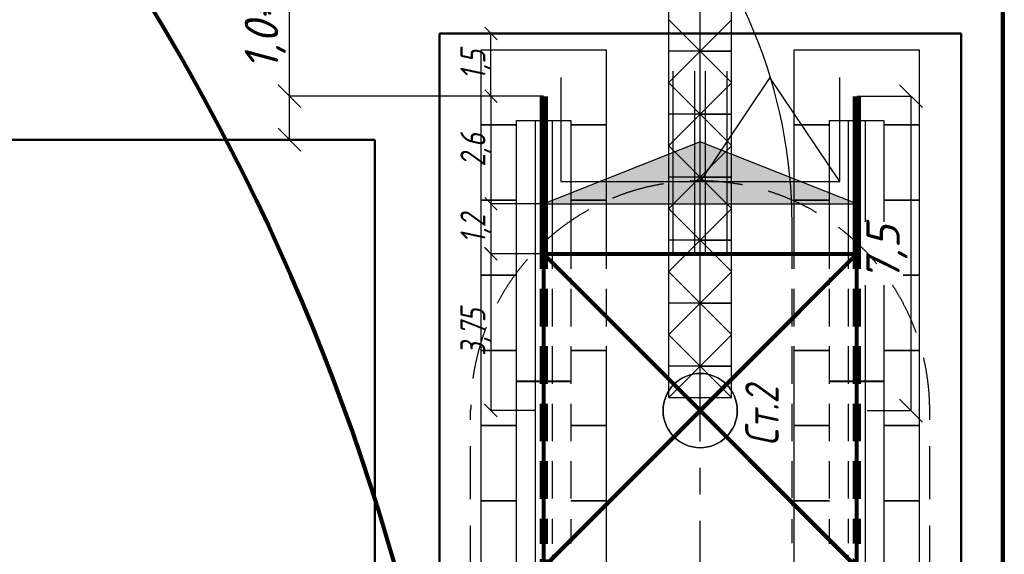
# Model space of a CAD drawing. Header units: millimetres. Extents: x 2204655785 to 2205143108, y 485765510 to 486291538.
# Tile 120 of 156: x 2205027750 to 2205051343, y 486223664 to 486236469. Entities that reach past the tile are written whole.
import ezdxf
from ezdxf.enums import TextEntityAlignment as Align
from ezdxf.lldxf.tags import DXFTag

# ---------------------------------------------------------------- set-up
doc = ezdxf.new("R2010")
doc.units = ezdxf.units.MM
doc.linetypes.add('НЕВИДИМАЯX2', pattern=[19.05, 12.7, -6.35])
doc.linetypes.add('осевая', pattern=[50.8, 31.75, -6.35, 6.35, -6.35])
for name, color, linetype in [('ППР_Дороги рабочие', 30, 'Continuous'), ('ППР_Кран', 7, 'Continuous'), ('ППР_Нерабочее положение', 96, 'Continuous'), ('ППР_Опасная зона от крана', 1, 'Continuous'), ('ППР_Плиты крана', 7, 'Continuous'), ('ППР_Привязка крана', 5, 'Continuous'), ('ППР_Привязка стоянок', 5, 'Continuous'), ('ППР_Разрез', 5, 'Continuous'), ('ППР_Стрела', 7, 'Continuous')]:
    doc.layers.add(name, color=color, linetype=linetype)
doc.styles.add('ППРк_М1-1', font='GOST_Common Italic.ttf', dxfattribs={"height": 800})
doc.styles.add('ППРк_М1-1кран', font='GOST_Common Italic.ttf', dxfattribs={"width": 0.8, "height": 600})
doc.linetypes.add('ЗАЗЕМЛЕНИЕ', pattern='A,395.589283,[1,ЗАЗЕМЛЕНИЕ,S=1,R=0,X=0,Y=0],395.589283,-702', length=1493.178566)
doc.linetypes.add('ОГРАЖДЕНИЕ_ПУТЕЙ', pattern='A,1,[2,КБ-503,S=1,R=0,X=0,Y=0],2000,[2,КБ-503,S=1,R=0,X=0,Y=0],2000,[2,КБ-503,S=1,R=0,X=0,Y=0],1351,-628,[1,ЧЕЛОВЕК,S=1,R=180,X=0,Y=-24],-461,[1,ЗНАК 4,S=1,R=180,X=0,Y=-417],-188,1372,[2,КБ-503,S=1,R=0,X=0,Y=0],1999,[2,КБ-503,S=1,R=0,X=0,Y=0],2000,[2,КБ-503,S=1,R=0,X=0,Y=0]', length=12000)
tags = doc.linetypes.add('опасная зона_Кран', pattern='A,30,-8,4,-8,30,-8,4,-8,30,-8,4,[230,Bbox.shx,S=2.5,R=0,X=0,Y=-10],-6', length=148).pattern_tags.tags
tags[24] = DXFTag(74, 5)
doc.dimstyles.new('ППРк_М1-1', dxfattribs={"dimtxt": 800, "dimasz": 550, "dimexe": 1.5, "dimexo": 0.675, "dimgap": 100, "dimtad": 1, "dimdec": 1, "dimlfac": 0.001, "dimzin": 1, "dimtxsty": 'ППРк_М1-1', "dimblk": 'OBLIQUE', "dimcen": 250, "dimclrd": 256, "dimclre": 256, "dimclrt": 256, "dimadec": 0, "dimazin": 0, "dimtfac": 1, "dimtdec": 1, "dimtmove": 0, "dimatfit": 3, "dimfxl": 1, "dimtfill": 1, "dimfrac": 2, "dimarcsym": 0})
doc.dimstyles.new('ППРк_М1-1 Кран', dxfattribs={"dimtxt": 600, "dimasz": 300, "dimexe": 1.5, "dimexo": 0.675, "dimgap": 0.675, "dimtad": 1, "dimdec": 1, "dimlfac": 0.001, "dimzin": 1, "dimtxsty": 'ППРк_М1-1кран', "dimblk": 'OBLIQUE', "dimcen": 250, "dimclrd": 256, "dimclre": 256, "dimclrt": 256, "dimadec": 0, "dimazin": 0, "dimtfac": 1, "dimtdec": 1, "dimtmove": 0, "dimatfit": 3, "dimfxl": 1, "dimfrac": 2, "dimarcsym": 0})

# ---------------------------------------------------------------- blocks, each defined once
blk = doc.blocks.new('*U374')
at = {"layer": 'ППР_Опасная зона от крана', "linetype": 'опасная зона_Кран', "lineweight": 80, "ltscale": 100}
blk.add_arc((29475, 0), 54570, 270, 90, dxfattribs=at)
at = {"style": 'ППРк_М1-1', "width": 0.8}
for tag, p, height, flags in [('ОПАСНАЯ_ЗОНА', (25480.86, 21929.55), 800, 1), ('ОТЛЕТ_ГРУЗА', (25413.72, 20678.22), 800, 1), ('Кол-во_элементов', (2695.66, -1978.25), 1200, 8)]:
    blk.add_attdef(tag, p, '', height=height, dxfattribs=dict(at, flags=flags))
at = {"style": 'ППРк_М1-1', "width": 0.8, "flags": 8}
blk.add_attdef('МАРКА_КРАНА', text='', height=1200, dxfattribs=at).set_placement((8837.5, 818.17), align=Align.CENTER)
blk.add_attdef('ВЫСОТА', text='', height=1200, dxfattribs=at).set_placement((9134.89, -8454.02), align=Align.MIDDLE_CENTER)
at = {"layer": 'Defpoints', "style": 'ППРк_М1-1', "width": 0.8, "flags": 1}
for tag, p in [('МАКСИМАЛЬНАЯ_ДЛИНА_ГРУЗА', (25470.43, 19233.22)), ('ШИРИНА_ГРУЗА', (25397.01, 17803.51))]:
    blk.add_attdef(tag, p, '', height=800, dxfattribs=at)
at = {"layer": 'ППР_Разрез', "style": 'ППРк_М1-1кран', "width": 0.8, "flags": 8}
for tag, p in [('РАЗРЕЗ2', (-1027.85, 55181.17)), ('РАЗРЕЗ', (-1731.87, -54129.29))]:
    blk.add_attdef(tag, p, '', height=800, dxfattribs=at)
at = {"layer": 'ППР_Стрела', "style": 'ППРк_М1-1кран', "width": 0.8, "flags": 8}
for tag, p in [('ВЫСОТА_КРЮКА_ГОРИЗ', (-22781.64, 24557.61)), ('ВЫСОТА_КРЮКА_НАКЛ', (-23522.06, 23711.4)), ('ГАБАРИТ_СТРЕЛЫ', (-25019.84, 21408.72)), ('ВЫЛЕТ', (-19745.38, 16966.54))]:
    blk.add_attdef(tag, p, '', height=800, rotation=317, dxfattribs=at)
blk = doc.blocks.new('Плиты прав.')
at = {"layer": 'ППР_Плиты крана'}
for points in [[(-7200, 650), (-7200, 1500), (-5400, 1500), (-5400, 650)], [(-5400, 650), (-5400, 1500), (-3600, 1500), (-3600, 650)], [(-3600, 650), (-3600, 1500), (-1800, 1500), (-1800, 650)], [(-1800, 650), (-1800, 1500), (0, 1500), (0, -1500), (-1800, -1500), (-1800, -650)], [(-5400, -650), (-5400, -1500), (-7200, -1500), (-7200, -650)], [(-3600, -650), (-3600, -1500), (-5400, -1500), (-5400, -650)], [(-1800, -650), (-1800, -1500), (-3600, -1500), (-3600, -650)]]:
    blk.add_lwpolyline(points, dxfattribs=at)
blk = doc.blocks.new('Балка')
at = {"layer": 'ППР_Кран'}
for p, q in [((-575, 200), (5675, 200)), ((5675, -200), (-575, -200))]:
    blk.add_line(p, q, dxfattribs=at)
blk.add_lwpolyline([(-575, 650), (5675, 650), (5675, -650), (-575, -650)], close=True, dxfattribs=at)
at = {"layer": 'ППР_Кран', "const_width": 200}
blk.add_lwpolyline([(0, 0), (6255, 0)], dxfattribs=at)
blk = doc.blocks.new('Плиты пром.')
at = {"layer": 'ППР_Плиты крана'}
for points in [[(0, 650), (0, 1500), (1800, 1500), (1800, 650)], [(1800, 650), (1800, 1500), (3600, 1500), (3600, 650)], [(3600, 650), (3600, 1500), (5400, 1500), (5400, 650)], [(5400, 650), (5400, 1500), (7200, 1500), (7200, 650)], [(1800, -650), (1800, -1500), (0, -1500), (0, -650)], [(3600, -650), (3600, -1500), (1800, -1500), (1800, -650)], [(5400, -650), (5400, -1500), (3600, -1500), (3600, -650)], [(7200, -650), (7200, -1500), (5400, -1500), (5400, -650)]]:
    blk.add_lwpolyline(points, dxfattribs=at)
blk = doc.blocks.new('_Oblique')
at = {"color": 0, "linetype": 'ByBlock', "lineweight": -2}
blk.add_line((-0.5, -0.5), (0.5, 0.5), dxfattribs=at)
blk = doc.blocks.new('*D400')
at = {"layer": 'Defpoints', "color": 0, "linetype": 'Continuous', "lineweight": 50, "transparency": 16777216}
for p in [(32245, 5014), (30745, 3750), (32245, 3750)]:
    blk.add_point(p, dxfattribs=at)
at = {"layer": 'ППР_Привязка стоянок', "linetype": 'Continuous', "lineweight": -2, "transparency": 16777216}
for p, q in [((30745, 3751), (30745, 5016)), ((30745, 5014), (32245, 5014)), ((32245, 3751), (32245, 5016))]:
    blk.add_line(p, q, dxfattribs=at)
at = {"layer": 'ППР_Привязка стоянок', "linetype": 'Continuous', "lineweight": -2, "transparency": 16777216, "xscale": 300, "yscale": 300, "zscale": 300, "rotation": 180}
blk.add_blockref('_Oblique', (30745, 5014), dxfattribs=at)
at = {"layer": 'ППР_Привязка стоянок', "linetype": 'Continuous', "lineweight": -2, "transparency": 16777216, "xscale": 300, "yscale": 300, "zscale": 300}
blk.add_blockref('_Oblique', (32245, 5014), dxfattribs=at)
at = {"layer": 'ППР_Привязка стоянок', "linetype": 'Continuous', "transparency": 16777216, "insert": (31495, 5375), "char_height": 600, "attachment_point": 5, "style": 'ППРк_М1-1кран'}
blk.add_mtext('1,5', dxfattribs=at)
blk = doc.blocks.new('Тупик безударный')
at = {"layer": 'ППР_Кран', "linetype": 'Continuous'}
h = blk.add_hatch(color=256, dxfattribs=at)
h.dxf.hatch_style = 1
h.paths.add_polyline_path([(-1485, -3750.675), (0, -0.675), (0, -7500.675)])
at = {"layer": 'ППР_Кран', "linetype": 'ОГРАЖДЕНИЕ_ПУТЕЙ'}
for p, q in [((-1485, -3750.675), (0, -0.675)), ((0, -0.675), (0, -7500.675)), ((0, -7500.675), (-1485, -3750.675))]:
    blk.add_line(p, q, dxfattribs=at)
blk = doc.blocks.new('База515')
at = {"layer": 'ППР_Кран', "linetype": 'Continuous', "const_width": 100}
for points in [[(-3750, -3750), (3750, 3750)], [(-3750, 3750), (3750, -3750)]]:
    blk.add_lwpolyline(points, dxfattribs=at)
at = {"layer": 'ППР_Кран', "linetype": 'ОГРАЖДЕНИЕ_ПУТЕЙ', "const_width": 100}
blk.add_lwpolyline([(-3750, 3750), (-3750, -3750)], dxfattribs=at)
at = {"layer": 'ППР_Кран', "linetype": 'Continuous'}
blk.add_circle((0, 0), 889, dxfattribs=at)
at = {"linetype": 'Continuous'}
for points in [[(-2013, 3898), (-1545, 3901), (-1545, 2151), (-2013, 2151)], [(-636, 3899), (-168, 3894), (-168, 2152), (-636, 2151)], [(741, 3915), (1209, 3883), (1209, 2151), (741, 2151)], [(2117, 3902), (2586, 3905), (2599, 2689), (2098, 2169)], [(3194, 3911), (3550, 3908), (3564, 3650), (3191, 3271)], [(-3390, 3309), (-2922, 2841), (-2922, 2151), (-3390, 2151)], [(-3390, -3306), (-2922, -2837), (-2922, -2151), (-3390, -2151)], [(-2013, -3885), (-1545, -3890), (-1545, -2151), (-2013, -2151)], [(-636, -3892), (-168, -3892), (-168, -2151), (-636, -2151)], [(741, -3897), (1209, -3893), (1209, -2151), (741, -2151)], [(2117, -3900), (2587, -3899), (2600, -2679), (2098, -2175)], [(3197, -3868), (3668, -3879), (3488, -3583), (3164, -3249)]]:
    blk.add_wipeout(points, dxfattribs=at)
for points in [[(-3390, 3883), (-2922, 3908), (-2922, 3007), (-3390, 3468)], [(3190, 3102), (3639, 3557), (3620, 1941), (3177, 1908)], [(2160, 2076), (2600, 2518), (2600, 2144), (2182, 2079)], [(2166, -2076), (2600, -2514), (2600, -2144), (2181, -2079)], [(3193, -3115), (3642, -3565), (3639, -1948), (3180, -1917)], [(-3390, -3905), (-2922, -3890), (-2922, -3013), (-3390, -3472)]]:
    blk.add_wipeout(points, dxfattribs=at)
at = {"layer": 'ППР_Кран', "linetype": 'Continuous', "const_width": 100}
for points in [[(-3750, 3750), (3750, 3750)], [(-3750, -3750), (3750, -3750)]]:
    blk.add_lwpolyline(points, dxfattribs=at)
at = {"layer": 'ППР_Кран', "linetype": 'ОГРАЖДЕНИЕ_ПУТЕЙ', "const_width": 100}
blk.add_lwpolyline([(3750, 3750), (3750, -3750)], dxfattribs=at)
blk = doc.blocks.new('*D404')
at = {"layer": 'Defpoints', "color": 0, "linetype": 'Continuous', "lineweight": 50, "transparency": 16777216}
for p in [(28165, 5014), (28165, 3751), (30745, 3750)]:
    blk.add_point(p, dxfattribs=at)
at = {"layer": 'ППР_Привязка стоянок', "linetype": 'Continuous', "lineweight": -2, "transparency": 16777216}
for p, q in [((28165, 3751), (28165, 5016)), ((30745, 5014), (28165, 5014)), ((30745, 3751), (30745, 5016))]:
    blk.add_line(p, q, dxfattribs=at)
at = {"layer": 'ППР_Привязка стоянок', "linetype": 'Continuous', "lineweight": -2, "transparency": 16777216, "xscale": 300, "yscale": 300, "zscale": 300, "rotation": 180}
blk.add_blockref('_Oblique', (28165, 5014), dxfattribs=at)
at = {"layer": 'ППР_Привязка стоянок', "linetype": 'Continuous', "lineweight": -2, "transparency": 16777216, "xscale": 300, "yscale": 300, "zscale": 300}
blk.add_blockref('_Oblique', (30745, 5014), dxfattribs=at)
at = {"layer": 'ППР_Привязка стоянок', "linetype": 'Continuous', "transparency": 16777216, "insert": (29455, 5375), "char_height": 600, "attachment_point": 5, "style": 'ППРк_М1-1кран'}
blk.add_mtext('2,6', dxfattribs=at)
blk = doc.blocks.new('*D405')
at = {"layer": 'Defpoints', "color": 0, "linetype": 'Continuous', "lineweight": 50, "transparency": 16777216}
for p in [(26969, 5014), (26969, 3752), (28165, 3750)]:
    blk.add_point(p, dxfattribs=at)
at = {"layer": 'ППР_Привязка стоянок', "linetype": 'Continuous', "lineweight": -2, "transparency": 16777216}
for p, q in [((26969, 3753), (26969, 5016)), ((28165, 5014), (26969, 5014)), ((28165, 3751), (28165, 5016))]:
    blk.add_line(p, q, dxfattribs=at)
at = {"layer": 'ППР_Привязка стоянок', "linetype": 'Continuous', "lineweight": -2, "transparency": 16777216, "xscale": 300, "yscale": 300, "zscale": 300, "rotation": 180}
blk.add_blockref('_Oblique', (26969, 5014), dxfattribs=at)
at = {"layer": 'ППР_Привязка стоянок', "linetype": 'Continuous', "lineweight": -2, "transparency": 16777216, "xscale": 300, "yscale": 300, "zscale": 300}
blk.add_blockref('_Oblique', (28165, 5014), dxfattribs=at)
at = {"layer": 'ППР_Привязка стоянок', "linetype": 'Continuous', "transparency": 16777216, "insert": (27567, 5375), "char_height": 600, "attachment_point": 5, "style": 'ППРк_М1-1кран'}
blk.add_mtext('1,2', dxfattribs=at)
blk = doc.blocks.new('*D406')
at = {"layer": 'Defpoints', "color": 0, "linetype": 'Continuous', "lineweight": 50, "transparency": 16777216}
for p in [(23215, 5016), (23215, 3958), (26969, 3752)]:
    blk.add_point(p, dxfattribs=at)
at = {"layer": 'ППР_Привязка стоянок', "linetype": 'Continuous', "lineweight": -2, "transparency": 16777216}
for p, q in [((23215, 3959), (23215, 5017)), ((26969, 5016), (23215, 5016)), ((26969, 3752), (26969, 5017))]:
    blk.add_line(p, q, dxfattribs=at)
at = {"layer": 'ППР_Привязка стоянок', "linetype": 'Continuous', "lineweight": -2, "transparency": 16777216, "xscale": 300, "yscale": 300, "zscale": 300, "rotation": 180}
blk.add_blockref('_Oblique', (23215, 5016), dxfattribs=at)
at = {"layer": 'ППР_Привязка стоянок', "linetype": 'Continuous', "lineweight": -2, "transparency": 16777216, "xscale": 300, "yscale": 300, "zscale": 300}
blk.add_blockref('_Oblique', (26969, 5016), dxfattribs=at)
at = {"layer": 'ППР_Привязка стоянок', "linetype": 'Continuous', "transparency": 16777216, "insert": (25092, 5377), "char_height": 600, "attachment_point": 5, "style": 'ППРк_М1-1кран'}
blk.add_mtext('3,75', dxfattribs=at)
blk = doc.blocks.new('*D412')
at = {"layer": 'Defpoints', "color": 0, "linetype": 'Continuous', "lineweight": 50, "transparency": 16777216}
for p in [(29702, 9841), (29702, 8250), (30745, 3750)]:
    blk.add_point(p, dxfattribs=at)
at = {"layer": 'ППР_Привязка крана', "linetype": 'Continuous', "lineweight": -2, "transparency": 16777216}
for p, q in [((29702, 8250), (29702, 9842)), ((29702, 9841), (30745, 9841)), ((30745, 3751), (30745, 9842)), ((30745, 9841), (33105, 9841))]:
    blk.add_line(p, q, dxfattribs=at)
at = {"layer": 'ППР_Привязка крана', "linetype": 'Continuous', "lineweight": -2, "transparency": 16777216, "xscale": 550, "yscale": 550, "zscale": 550, "rotation": 180}
blk.add_blockref('_Oblique', (29702, 9841), dxfattribs=at)
at = {"layer": 'ППР_Привязка крана', "linetype": 'Continuous', "lineweight": -2, "transparency": 16777216, "xscale": 550, "yscale": 550, "zscale": 550}
blk.add_blockref('_Oblique', (30745, 9841), dxfattribs=at)
at = {"layer": 'ППР_Привязка крана', "linetype": 'Continuous', "transparency": 16777216, "insert": (32212, 10421), "char_height": 800, "attachment_point": 5, "style": 'ППРк_М1-1', "bg_fill": 3, "box_fill_scale": 1.1, "bg_fill_color": 256, "bg_fill_true_color": 13158600, "bg_fill_transparency": 0}
blk.add_mtext('1,0*', dxfattribs=at)
blk = doc.blocks.new('*D416')
at = {"layer": 'Defpoints', "color": 0, "lineweight": 50, "transparency": 16777216}
for p in [(30745, -3750), (23215, -4000), (30745, -5054)]:
    blk.add_point(p, dxfattribs=at)
at = {"layer": 'ППР_Привязка стоянок', "lineweight": -2, "transparency": 16777216}
for p, q in [((30745, -3751), (30745, -5055)), ((23215, -4001), (23215, -5055)), ((23215, -5054), (30745, -5054))]:
    blk.add_line(p, q, dxfattribs=at)
at = {"layer": 'ППР_Привязка стоянок', "lineweight": -2, "transparency": 16777216, "xscale": 550, "yscale": 550, "zscale": 550, "rotation": 180}
blk.add_blockref('_Oblique', (23215, -5054), dxfattribs=at)
at = {"layer": 'ППР_Привязка стоянок', "lineweight": -2, "transparency": 16777216, "xscale": 550, "yscale": 550, "zscale": 550}
blk.add_blockref('_Oblique', (30745, -5054), dxfattribs=at)
at = {"layer": 'ППР_Привязка стоянок', "transparency": 16777216, "insert": (26980, -4474), "char_height": 800, "attachment_point": 5, "style": 'ППРк_М1-1', "bg_fill": 3, "box_fill_scale": 1.1, "bg_fill_color": 256, "bg_fill_true_color": 13158600, "bg_fill_transparency": 0}
blk.add_mtext('7,5', dxfattribs=at)
blk = doc.blocks.new('*U397')
at = {"layer": 'ППР_Кран', "linetype": 'ОГРАЖДЕНИЕ_ПУТЕЙ', "lineweight": 50}
for p, q in [((32245, 6250), (32245, -6250)), ((32245, -6250), (9337.5, -6250))]:
    blk.add_line(p, q, dxfattribs=at)
at = {"layer": 'ППР_Кран', "linetype": 'НЕВИДИМАЯX2', "lineweight": 30, "ltscale": 100}
for p, q in [((135, 5500), (23215, 5500)), ((135, -5500), (23215, -5500))]:
    blk.add_line(p, q, dxfattribs=at)
at = {"layer": 'ППР_Кран', "linetype": 'ЗАЗЕМЛЕНИЕ'}
for points in [[(31188.82, 3343), (28697.66, 3343), (28697.66, -3343), (31188.82, -3343)], [(28697.66, -3343), (31188.82, -1671.5), (28697.66, 0)]]:
    blk.add_lwpolyline(points, dxfattribs=at)
at = {"layer": 'ППР_Нерабочее положение'}
for p, q in [((28047.07, 750), (27297.07, 0)), ((27297.07, 0), (27297.07, 750)), ((28055.47, 750), (28805.47, 0)), ((29555.47, 750), (28805.47, 0)), ((28805.47, 0), (28805.47, 750)), ((29563.86, 750), (30313.86, 0)), ((31063.86, 750), (30313.86, 0)), ((30313.86, 0), (30313.86, 750)), ((31072.26, 750), (31822.26, 0)), ((32572.26, 750), (31822.26, 0)), ((31822.26, 0), (31822.26, 750)), ((27297.07, 0), (28047.07, -750)), ((27297.07, 0), (27297.07, -750)), ((27297.07, -750), (27297.07, 0)), ((28805.47, 0), (28055.47, -750)), ((28805.47, 0), (29555.47, -750)), ((28805.47, 0), (28805.47, -750)), ((28805.47, -750), (28805.47, 0)), ((30313.86, 0), (29563.86, -750)), ((30313.86, 0), (31063.86, -750)), ((30313.86, 0), (30313.86, -750)), ((30313.86, -750), (30313.86, 0)), ((31822.26, 0), (31072.26, -750)), ((31822.26, 0), (32572.26, -750)), ((31822.26, 0), (31822.26, -750)), ((31822.26, -750), (31822.26, 0))]:
    blk.add_line(p, q, dxfattribs=at)
for name, p in [('Плиты пром.', (21055, 3750)), ('Плиты прав.', (31855, 3750)), ('Плиты пром.', (21055, -3750)), ('Плиты прав.', (31855, -3750))]:
    blk.add_blockref(name, p)
at = {"layer": 'ППР_Кран'}
for p in [(18235, 3750), (24490, 3750), (18235, -3750), (24490, -3750)]:
    blk.add_blockref('Балка', p, dxfattribs=at)
at = {"layer": 'ППР_Кран', "linetype": 'Continuous', "xscale": -1}
blk.add_blockref('Тупик безударный', (28165, 3750.68), dxfattribs=at)
at = {"style": 'ППРк_М1-1', "width": 0.8}
for tag, p, height, flags in [('ОПАСНАЯ_ЗОНА', (25480.86, 21929.55), 800, 1), ('ОТЛЕТ_ГРУЗА', (25413.72, 20678.22), 800, 1), ('Кол-во_элементов', (2695.66, -1978.25), 1200, 8)]:
    blk.add_attdef(tag, p, '', height=height, dxfattribs=dict(at, flags=flags))
at = {"style": 'ППРк_М1-1', "width": 0.8, "flags": 8}
blk.add_attdef('МАРКА_КРАНА', text='', height=1200, dxfattribs=at).set_placement((8837.5, 818.17), align=Align.CENTER)
blk.add_attdef('ВЫСОТА', text='', height=1200, dxfattribs=at).set_placement((9134.89, -8454.02), align=Align.MIDDLE_CENTER)
at = {"layer": 'Defpoints', "style": 'ППРк_М1-1', "width": 0.8, "flags": 1}
for tag, p in [('МАКСИМАЛЬНАЯ_ДЛИНА_ГРУЗА', (25470.43, 19233.22)), ('ШИРИНА_ГРУЗА', (25397.01, 17803.51))]:
    blk.add_attdef(tag, p, '', height=800, dxfattribs=at)
at = {"layer": 'ППР_Разрез', "style": 'ППРк_М1-1кран', "width": 0.8, "flags": 8}
for tag, p in [('РАЗРЕЗ2', (-1027.85, 55181.17)), ('РАЗРЕЗ', (-1731.87, -54129.29))]:
    blk.add_attdef(tag, p, '', height=800, dxfattribs=at)
at = {"layer": 'ППР_Стрела', "style": 'ППРк_М1-1кран', "width": 0.8, "flags": 8}
for tag, p in [('ВЫСОТА_КРЮКА_ГОРИЗ', (-19652.89, 21607.87)), ('ГАБАРИТ_СТРЕЛЫ', (-25019.84, 21408.72)), ('ВЫСОТА_КРЮКА_НАКЛ', (-20393.31, 20761.66)), ('ВЫЛЕТ', (-16616.63, 14016.8))]:
    blk.add_attdef(tag, p, '', height=800, rotation=317, dxfattribs=at)
at = {"layer": 'ППР_Привязка стоянок', "linetype": 'Continuous'}
for base, p2, picture, middle in [((28165, 5014.49), (28165, 3750.68), '*D404', (29455, 5375.16)), ((32245, 5014.49), (32245, 3750), '*D400', (31495, 5375.16))]:
    dim = blk.add_linear_dim(base=base, p1=(30745, 3750), p2=p2, dimstyle='ППРк_М1-1 Кран', dxfattribs=at)
    dim.commit()
    dim.dimension.update_dxf_attribs({"geometry": picture, "text_midpoint": middle})
at = {"layer": 'ППР_Кран', "linetype": 'Continuous', "xscale": -1}
blk.add_blockref('База515', (23215, 0), dxfattribs=at)
at = {"layer": 'ППР_Кран', "linetype": 'Continuous'}
for p, q in [((26965, 650), (31347.84, 650)), ((26965, 125), (31347.84, 125)), ((26965, -125), (31347.84, -125)), ((26965, -650), (31347.84, -650))]:
    blk.add_line(p, q, dxfattribs=at)
at = {"layer": 'ППР_Кран', "linetype": 'осевая', "ltscale": 100}
blk.add_line((-8003.16, 0), (31572.84, 0), dxfattribs=at)
at = {"layer": 'ППР_Нерабочее положение'}
for p, q in [((23530.28, 750), (23530.28, -750)), ((23530.28, 750), (61915, 750)), ((23530.28, 750), (24280.28, 0)), ((25030.28, 750), (24280.28, 0)), ((24280.28, 0), (24280.28, 750)), ((25038.67, 750), (25788.67, 0)), ((26538.67, 750), (25788.67, 0)), ((25788.67, 0), (25788.67, 750)), ((26547.07, 750), (27297.07, 0)), ((22586.34, 628.66), (23843.66, -628.66)), ((22586.34, -628.66), (23843.66, 628.66)), ((23215, 0), (61248.59, 0)), ((24280.28, 0), (23530.28, -750)), ((24280.28, 0), (25030.28, -750)), ((24280.28, 0), (24280.28, -750)), ((24280.28, -750), (24280.28, 0)), ((25788.67, 0), (25038.67, -750)), ((25788.67, 0), (26538.67, -750)), ((25788.67, 0), (25788.67, -750)), ((25788.67, -750), (25788.67, 0)), ((27297.07, 0), (26547.07, -750)), ((23530.28, -750), (61915, -750))]:
    blk.add_line(p, q, dxfattribs=at)
blk.add_circle((23215, 0), 889.06, dxfattribs=at)
at = {"layer": 'ППР_Опасная зона от крана', "linetype": 'опасная зона_Кран', "lineweight": 80, "ltscale": 100}
blk.add_arc((23215, 0), 50270, 270, 90, dxfattribs=at)
at = {"layer": 'ППР_Стрела', "linetype": 'НЕВИДИМАЯX2', "lineweight": 50, "ltscale": 100}
blk.add_arc((23215, 0), 38700, 270, 90, dxfattribs=at)
at = {"layer": 'ППР_Стрела', "linetype": 'Continuous', "lineweight": 100}
blk.add_arc((23215, 0), 30700, 270, 90, dxfattribs=at)
for p in [(13855, 3750), (17455, 3750), (13855, -3750)]:
    blk.add_blockref('Плиты пром.', p)
at = {"layer": 'ППР_Кран', "linetype": 'Continuous', "style": 'ППРк_М1-1кран', "width": 0.8}
blk.add_text('Ст.2', height=800, dxfattribs=at).set_placement((22365.23, -1879))
at = {"layer": 'ППР_Привязка стоянок', "linetype": 'Continuous'}
dim = blk.add_linear_dim(base=(23215, 5015.99), p1=(26968.77, 3751.5), p2=(23215, 3958.24), text='3,75', dimstyle='ППРк_М1-1 Кран', dxfattribs=at)
dim.commit()
dim.dimension.update_dxf_attribs({"geometry": '*D406', "text_midpoint": (25091.89, 5376.66)})
dim = blk.add_linear_dim(base=(26968.77, 5014.49), p1=(28165, 3750), p2=(26968.77, 3752.18), dimstyle='ППРк_М1-1 Кран', dxfattribs=at)
dim.commit()
dim.dimension.update_dxf_attribs({"geometry": '*D405', "text_midpoint": (27566.89, 5375.16)})
at = {"layer": 'ППР_Привязка крана', "linetype": 'Continuous'}
dim = blk.add_linear_dim(base=(29701.99, 9840.78), p1=(30745, 3750), p2=(29701.99, 8249.73), text='<>*', dimstyle='ППРк_М1-1', override={"dimscale": 0}, dxfattribs=at)
dim.commit()
dim.dimension.update_dxf_attribs({"geometry": '*D412', "text_midpoint": (32212.27, 9840.78), "dimtype": 160})
at = {"layer": 'ППР_Привязка стоянок'}
dim = blk.add_linear_dim(base=(30745, -5053.98), p1=(23215, -4000), p2=(30745, -3750), dimstyle='ППРк_М1-1', override={"dimscale": 0}, dxfattribs=at)
dim.commit()
dim.dimension.update_dxf_attribs({"geometry": '*D416', "text_midpoint": (26980, -4473.98)})
at = {"layer": 'ППР_Кран', "linetype": 'ОГРАЖДЕНИЕ_ПУТЕЙ', "lineweight": 50}
blk.add_line((9337.5, 6250), (32245, 6250), dxfattribs=at)
at = {"layer": 'ППР_Кран', "linetype": 'НЕВИДИМАЯX2', "lineweight": 30, "ltscale": 100}
blk.add_arc((23215, 0), 5500, 270, 90, dxfattribs=at)
blk.add_blockref('Плиты пром.', (17455, -3750))

msp = doc.modelspace()

# ---------------------------------------------------------------- linework, layer by layer
at = {"color": 3}
msp.add_lwpolyline([(2205034258, 486243594), (2205016658, 486243594, 0.414214), (2205004658, 486231594), (2205004658, 486200194, 0.414214), (2205016658, 486188194), (2205034258, 486188194, 0.414214), (2205046258, 486200194), (2205046258, 486231594, 0.414214)], format="xyb", close=True, dxfattribs=at)
at = {"color": 3, "lineweight": 50}
msp.add_lwpolyline([(2205036258, 486233594), (2205014658, 486233594), (2205014658, 486198194), (2205036258, 486198194)], close=True, dxfattribs=at)

# ---------------------------------------------------------------- next in the draw order: block references
msp.add_blockref('*U374', (2204954762, 486208476))

# ---------------------------------------------------------------- next in the draw order: block references
at = {"rotation": 90}
msp.add_blockref('*U397', (2205044056, 486203892), dxfattribs=at)

# ---------------------------------------------------------------- next in the draw order: linework, layer by layer
msp.add_lwpolyline([(2204928856, 486241176), (2205047258, 486241176), (2205047258, 486237137), (2205051306, 486237137), (2205051306, 486217001), (2205066258, 486217001), (2205066258, 486194508), (2205062758, 486192488), (2205062758, 486188632), (2205053758, 486188632), (2205053758, 486176632), (2205062758, 486176632), (2205062758, 486171488), (2205066258, 486169467), (2205066258, 486124029, -0.414214)], format="xyb")
at = {"layer": 'ППР_Дороги рабочие', "lineweight": 100}
msp.add_line((2205051306, 486217001), (2205051306, 486237137), dxfattribs=at)

doc.saveas('drawing.dxf')
